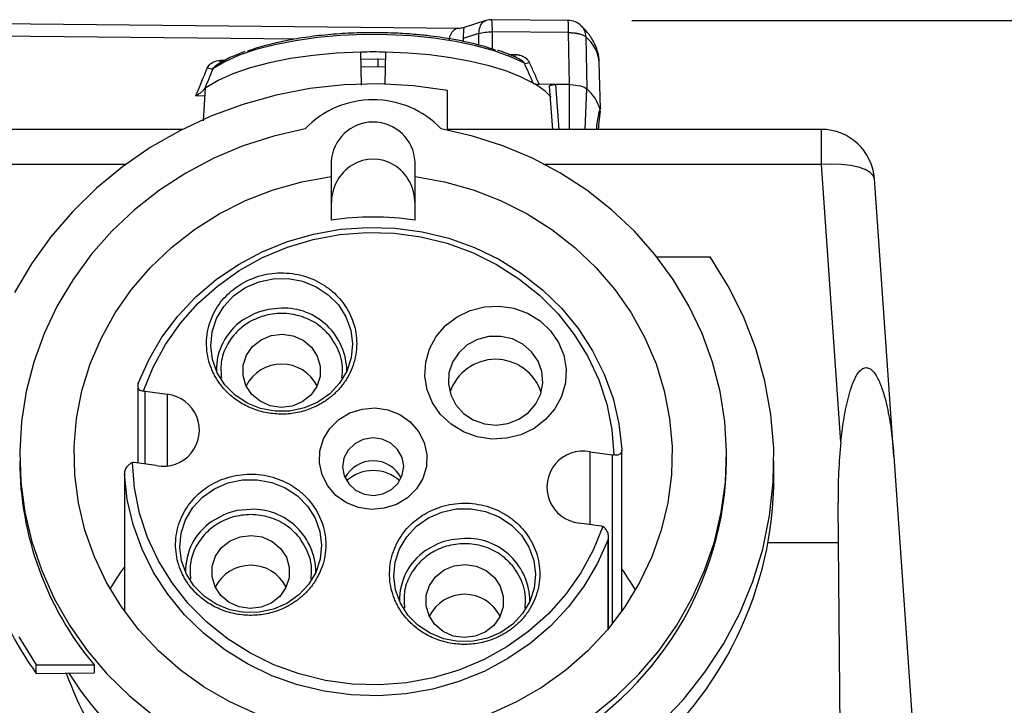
# Model space of a CAD drawing. Header units: inches. Extents: x 1.5 to 64.5, y 1.5 to 49.5.
# Tile 6 of 21: x 14.3 to 18.9, y 15.6 to 18.8. Entities that reach past the tile are written whole.
import ezdxf

# ---------------------------------------------------------------- set-up
doc = ezdxf.new("R2010")
doc.units = ezdxf.units.IN
doc.header["$LTSCALE"] = 6
doc.header["$MEASUREMENT"] = 0
doc.layers.add('DIMENSIONS', color=140, linetype='Continuous', lineweight=25)
doc.styles.add('SLDTEXTSTYLE0', font='TXT', dxfattribs={"width": 0.7})
doc.dimstyles.new('SLDDIMSTYLE0', dxfattribs={"dimtxt": 0.509766, "dimasz": 0.78, "dimexe": 0, "dimexo": 0.0625, "dimgap": 0.127441, "dimtad": 0, "dimtih": 1, "dimtoh": 1, "dimrnd": 1e-09, "dimzin": 12, "dimdsep": 46, "dimtxsty": 'SLDTEXTSTYLE0', "dimsah": 1, "dimcen": 0.09, "dimadec": 0, "dimazin": 3, "dimtfac": 1, "dimtofl": 0, "dimtmove": 0, "dimatfit": 3, "dimfxl": 0, "dimfrac": 2, "dimtolj": 1, "dimtzin": 12, "dimarcsym": 0})

# ---------------------------------------------------------------- blocks, each defined once
blk = doc.blocks.new('_D')
at = {"layer": 'DIMENSIONS'}
for p, q in [((17.1584, 18.8246), (24.0867, 18.8246)), ((23.3367, 18.8246), (23.3367, 15.1505)), ((22.3673, 14.2262), (22.1961, 14.2262)), ((22.1961, 14.2262), (22.1961, 13.416)), ((24.3062, 14.2262), (24.4774, 14.2262)), ((24.4774, 14.2262), (24.4774, 13.416)), ((22.1961, 13.416), (22.3673, 13.416)), ((24.4774, 13.416), (24.3062, 13.416)), ((23.3367, 10.1934), (23.3367, 13.3019)), ((18.5779, 10.1934), (24.0867, 10.1934))]:
    blk.add_line(p, q, dxfattribs=at)
for points in [[(23.3367, 18.8246), (23.2167, 18.0446), (23.4567, 18.0446)], [(23.3367, 10.1934), (23.4567, 10.9734), (23.2167, 10.9734)]]:
    blk.add_solid(points, dxfattribs=at)
at = {"layer": 'DIMENSIONS', "char_height": 0.5, "attachment_point": 1, "style": 'SLDTEXTSTYLE0'}
for s, insert in [('8.63', (22.5793, 14.9848)), ('219.2', (22.3673, 14.0605))]:
    blk.add_mtext(s, dxfattribs=dict(at, insert=insert))

msp = doc.modelspace()

# ---------------------------------------------------------------- linework, layer by layer
for p, q in [((16.3484, 18.7876), (13.7485, 18.8137)), ((16.4718, 18.8238), (16.3695, 18.7908)), ((16.8584, 18.8246), (16.5003, 18.8282)), ((13.7503, 18.7567), (15.5854, 18.7383)), ((16.4377, 18.7628), (16.3654, 18.7395)), ((16.4377, 18.7628), (16.4371, 18.7095)), ((16.502, 18.7711), (16.5011, 18.6905)), ((16.8601, 18.7675), (16.502, 18.7711)), ((16.865, 18.5233), (16.8601, 18.7675)), ((16.9421, 18.7472), (16.9469, 18.5031)), ((16.3654, 18.7395), (16.3653, 18.7262)), ((15.887, 18.5208), (15.8841, 18.676)), ((15.9999, 18.676), (15.997, 18.5239)), ((16.5789, 18.6651), (16.608, 18.6648)), ((15.2439, 18.6364), (15.2243, 18.6366)), ((15.8847, 18.6434), (15.9649, 18.6445)), ((15.964, 18.6063), (15.8848, 18.6056)), ((15.9989, 18.6056), (15.964, 18.6063)), ((15.9649, 18.6445), (15.9993, 18.6432)), ((17.0112, 18.4089), (17.0051, 18.6274)), ((16.7997, 18.524), (16.7219, 18.5247)), ((16.7697, 18.5164), (16.7844, 18.313)), ((16.865, 18.5233), (16.7997, 18.524)), ((16.7997, 18.524), (16.8148, 18.313)), ((16.8647, 18.313), (16.865, 18.5233)), ((15.1505, 18.4698), (15.1084, 18.4702)), ((15.1528, 18.506), (15.1431, 18.3531)), ((16.292, 18.3099), (16.292, 18.4957)), ((16.9386, 18.313), (16.9469, 18.5031)), ((15.0449, 18.313), (13.8347, 18.313)), ((18.0492, 18.313), (16.292, 18.313)), ((17.0018, 18.3271), (16.9995, 18.313)), ((18.0492, 18.1485), (18.0492, 18.313)), ((14.7784, 18.1485), (13.8347, 18.1485)), ((15.7451, 18.1599), (15.7451, 18.0914)), ((16.1388, 18.0914), (16.1388, 18.1599)), ((18.0492, 18.1485), (16.7487, 18.1485)), ((18.1405, 16.8437), (18.0492, 18.1485)), ((15.7451, 18.0914), (15.7451, 17.8865)), ((16.1388, 17.8865), (16.1388, 18.0914)), ((18.3898, 16.7768), (18.2986, 18.0804)), ((17.2756, 17.7148), (17.5258, 17.7148)), ((14.8354, 17.1073), (14.8354, 16.7458)), ((14.8697, 17.083), (14.974, 17.0688)), ((14.8697, 16.7412), (14.8697, 17.083)), ((14.974, 17.0688), (14.974, 16.734)), ((17.1114, 16.0511), (17.1114, 16.8086)), ((16.9614, 16.7992), (17.0657, 16.785)), ((16.9614, 16.4574), (16.9614, 16.7992)), ((17.0657, 16.785), (17.0657, 15.9904)), ((17.6034, 16.7563), (17.6034, 16.7837)), ((17.8258, 16.679), (17.8258, 16.7563)), ((18.3898, 16.7768), (18.4746, 15.5638)), ((14.9226, 16.734), (14.8183, 16.7481)), ((14.7725, 16.6973), (14.7725, 16.0511)), ((14.7726, 16.6953), (14.7726, 16.051)), ((18.129, 16.3719), (18.1273, 16.5597)), ((17.0143, 16.4502), (16.91, 16.4644)), ((17.0463, 15.9666), (17.0463, 16.3868)), ((17.0486, 15.9694), (17.0486, 16.4001)), ((18.129, 16.3719), (17.7978, 16.3719)), ((18.1448, 14.5577), (18.129, 16.3719)), ((14.3582, 15.7978), (14.6305, 15.7978)), ((14.3582, 15.7579), (14.3582, 15.7978)), ((14.6305, 15.7978), (14.6305, 15.7606)), ((14.3582, 15.7579), (14.6305, 15.7606))]:
    msp.add_line(p, q)
at = {"flags": 128}
for points in [[(16.6531, 18.6236), (16.5879, 18.6545), (16.5113, 18.6822), (16.4246, 18.7061), (16.3294, 18.726), (16.2273, 18.7413), (16.1202, 18.7518), (16.01, 18.7575), (15.8985, 18.758), (15.7879, 18.7535), (15.6799, 18.744), (15.5766, 18.7297), (15.4797, 18.7109), (15.391, 18.6878), (15.3121, 18.6609), (15.2442, 18.6306), (15.1887, 18.5976)], [(15.8841, 18.676), (15.7704, 18.6708), (15.6596, 18.6607), (15.5537, 18.6456), (15.4545, 18.6259), (15.3636, 18.602), (15.2827, 18.5742), (15.2131, 18.543), (15.1561, 18.5089)], [(16.6946, 18.53), (16.6352, 18.56), (16.5655, 18.5873), (16.4868, 18.6116), (16.4, 18.6324), (16.3065, 18.6495), (16.2077, 18.6625), (16.105, 18.6714), (15.9999, 18.676)], [(16.292, 18.4957), (16.1312, 18.5176), (15.9689, 18.5264), (15.8065, 18.522), (15.645, 18.5044), (15.4858, 18.4739), (15.33, 18.4306), (15.1787, 18.3748), (15.0331, 18.3069), (14.8943, 18.2276), (14.7633, 18.1372), (14.641, 18.0366), (14.5284, 17.9265), (14.4264, 17.8077), (14.3356, 17.681), (14.2567, 17.5475)], [(15.6219, 18.3157), (15.4749, 18.2819), (15.3317, 18.2358), (15.1935, 18.1775), (15.0616, 18.1077), (14.937, 18.0269), (14.8208, 17.9358), (14.7138, 17.8351), (14.6171, 17.7257), (14.5313, 17.6084), (14.4573, 17.4843), (14.3956, 17.3544), (14.3467, 17.2198), (14.3111, 17.0815), (14.289, 16.9408), (14.2806, 16.7987), (14.2861, 16.6566), (14.3053, 16.5155), (14.338, 16.3766), (14.3841, 16.2411), (14.4432, 16.1101), (14.5147, 15.9846), (14.598, 15.8659), (14.6925, 15.7547), (14.7973, 15.6521), (14.9117, 15.5589)], [(16.9723, 15.5589), (17.0866, 15.6521), (17.1915, 15.7547), (17.286, 15.8659), (17.3693, 15.9846), (17.4408, 16.1101), (17.4998, 16.2411), (17.5459, 16.3766), (17.5787, 16.5155), (17.5979, 16.6566), (17.6033, 16.7987), (17.595, 16.9408), (17.5729, 17.0815), (17.5373, 17.2198), (17.4884, 17.3544), (17.4267, 17.4843), (17.3526, 17.6084), (17.2669, 17.7257), (17.1701, 17.8351), (17.0632, 17.9358), (16.9469, 18.0269), (16.8223, 18.1077), (16.6904, 18.1775), (16.5523, 18.2358), (16.4091, 18.2819), (16.262, 18.3157)], [(18.2986, 18.0804), (18.2928, 18.0965), (18.278, 18.1112), (18.2546, 18.1242), (18.2235, 18.1349), (18.186, 18.1429), (18.1433, 18.148), (18.0972, 18.1499), (18.0492, 18.1485)], [(15.3945, 15.5673), (15.2679, 15.6247), (15.1481, 15.6938), (15.0363, 15.7737), (14.9335, 15.8638), (14.8407, 15.963), (14.759, 16.0705), (14.6891, 16.1851), (14.6318, 16.3056), (14.5875, 16.431), (14.5568, 16.5599), (14.5399, 16.691), (14.5371, 16.823), (14.5483, 16.9547), (14.5734, 17.0846), (14.6123, 17.2115), (14.6644, 17.3342), (14.7293, 17.4513), (14.8063, 17.5618), (14.8947, 17.6645), (14.9935, 17.7584), (15.1018, 17.8425), (15.2186, 17.9161), (15.3425, 17.9783), (15.4725, 18.0286), (15.6071, 18.0664), (15.7451, 18.0914)], [(16.1388, 18.0914), (16.2768, 18.0664), (16.4115, 18.0286), (16.5414, 17.9783), (16.6654, 17.9161), (16.7821, 17.8425), (16.8905, 17.7584), (16.9893, 17.6645), (17.0777, 17.5618), (17.1547, 17.4513), (17.2196, 17.3342), (17.2717, 17.2115), (17.3105, 17.0846), (17.3357, 16.9547), (17.3469, 16.823), (17.344, 16.691), (17.3272, 16.5599), (17.2965, 16.431), (17.2522, 16.3056), (17.1948, 16.1851), (17.125, 16.0705), (17.0432, 15.963), (16.9505, 15.8638), (16.8477, 15.7737), (16.7358, 15.6938), (16.616, 15.6247), (16.4895, 15.5673)], [(14.8377, 17.119), (14.8871, 17.2307), (14.9493, 17.3366), (15.0235, 17.4355), (15.1088, 17.5261), (15.2042, 17.6074), (15.3085, 17.6783), (15.4204, 17.7381), (15.5387, 17.786), (15.6618, 17.8213), (15.7883, 17.8438), (15.9167, 17.853), (16.0454, 17.849), (16.1728, 17.8317), (16.2974, 17.8014), (16.4178, 17.7584), (16.5323, 17.7032), (16.6398, 17.6366), (16.7388, 17.5592), (16.8282, 17.4722), (16.9069, 17.3764), (16.9739, 17.2731), (17.0284, 17.1635), (17.0698, 17.0489), (17.0976, 16.9308), (17.1114, 16.8105)], [(14.8628, 17.0845), (14.9077, 17.1967), (14.9658, 17.3034), (15.0364, 17.4032), (15.1184, 17.495), (15.2109, 17.5775), (15.3127, 17.6497), (15.4225, 17.7107), (15.539, 17.7596), (15.6605, 17.7959), (15.7856, 17.8192), (15.9127, 17.829), (16.0402, 17.8254), (16.1665, 17.8082), (16.2898, 17.7779), (16.4088, 17.7346), (16.5218, 17.6791), (16.6275, 17.6119), (16.7244, 17.534), (16.8114, 17.4464), (16.8873, 17.3501), (16.9512, 17.2463), (17.0023, 17.1365), (17.0398, 17.022), (17.0635, 16.9042), (17.0728, 16.7847)], [(17.0759, 15.3426), (17.1641, 15.4091), (17.2877, 15.5175), (17.4006, 15.636), (17.5016, 15.7634), (17.5901, 15.8989), (17.6653, 16.0412), (17.7266, 16.1894), (17.7735, 16.3421), (17.8057, 16.4981), (17.8228, 16.6562), (17.8248, 16.8152), (17.8116, 16.9736), (17.7833, 17.1303), (17.7402, 17.284), (17.6826, 17.4335), (17.6109, 17.5774), (17.5258, 17.7148)], [(15.245, 17.1136), (15.2094, 17.1698), (15.187, 17.2318), (15.1787, 17.2967), (15.1851, 17.3619), (15.2057, 17.4244), (15.2396, 17.4815), (15.2855, 17.5307), (15.3413, 17.5699), (15.4045, 17.5973), (15.4724, 17.6118), (15.542, 17.6127), (15.6103, 17.6), (15.6743, 17.5742), (15.7312, 17.5364), (15.7785, 17.4884), (15.8141, 17.4322), (15.8365, 17.3703), (15.8448, 17.3053), (15.8384, 17.2401), (15.8178, 17.1777), (15.7838, 17.1205), (15.738, 17.0713), (15.6822, 17.0322), (15.619, 17.0047), (15.5511, 16.9902), (15.4815, 16.9894), (15.4132, 17.0021), (15.3492, 17.0279), (15.2923, 17.0656), (15.245, 17.1136)], [(15.4085, 17.4568), (15.3853, 17.448), (15.3282, 17.4163)], [(15.5117, 17.4737), (15.4483, 17.4674), (15.4085, 17.4568)], [(16.8459, 17.1221), (16.8279, 17.059), (16.7964, 17.0008), (16.7526, 16.95), (16.6986, 16.9089), (16.6367, 16.8792), (16.5696, 16.8623), (16.5002, 16.8588), (16.4315, 16.869), (16.3666, 16.8924), (16.3083, 16.928), (16.2591, 16.9741), (16.2212, 17.0289), (16.1963, 17.0899), (16.1854, 17.1544), (16.189, 17.2196), (16.207, 17.2827), (16.2385, 17.3409), (16.2822, 17.3917), (16.3362, 17.4328), (16.3981, 17.4625), (16.4653, 17.4795), (16.5347, 17.4829), (16.6034, 17.4727), (16.6683, 17.4493), (16.7266, 17.4138), (16.7757, 17.3676), (16.8136, 17.3128), (16.8386, 17.2519), (16.8495, 17.1874), (16.8459, 17.1221)], [(15.6925, 17.1526), (15.6771, 17.1058), (15.6484, 17.065), (15.6085, 17.0335), (15.5609, 17.0138), (15.5092, 17.0075), (15.4578, 17.0151), (15.4107, 17.036), (15.3718, 17.0686), (15.3442, 17.1101), (15.3303, 17.1573), (15.331, 17.2062), (15.3464, 17.253), (15.3751, 17.2938), (15.415, 17.3253), (15.4626, 17.3451), (15.5143, 17.3514), (15.5657, 17.3437), (15.6128, 17.3228), (15.6517, 17.2902), (15.6792, 17.2487), (15.6932, 17.2015), (15.6925, 17.1526)], [(16.3842, 17.3007), (16.3441, 17.2643), (16.3148, 17.2197), (16.2983, 17.1696), (16.2956, 17.1173), (16.3068, 17.0659), (16.3312, 17.0188), (16.3674, 16.9789), (16.4129, 16.9487), (16.465, 16.93), (16.5205, 16.9242), (16.5757, 16.9315), (16.6273, 16.9514), (16.6719, 16.9828), (16.7069, 17.0236), (16.73, 17.0714), (16.7397, 17.123), (16.7354, 17.1752), (16.7174, 17.2249), (16.6869, 17.2687), (16.6457, 17.3041), (16.5965, 17.3287), (16.5423, 17.341), (16.4865, 17.3403), (16.4327, 17.3266), (16.3842, 17.3007)], [(16.1924, 16.7294), (16.1756, 16.6742), (16.1453, 16.6243), (16.1032, 16.5827), (16.0517, 16.5518), (15.9938, 16.5334), (15.9329, 16.5285), (15.8725, 16.5375), (15.8162, 16.5598), (15.7672, 16.5941), (15.7283, 16.6384), (15.7019, 16.6901), (15.6894, 16.7464), (15.6916, 16.8037), (15.7083, 16.859), (15.7387, 16.9088), (15.7808, 16.9504), (15.8323, 16.9813), (15.8902, 16.9998), (15.9511, 17.0046), (16.0114, 16.9957), (16.0678, 16.9734), (16.1168, 16.9391), (16.1556, 16.8948), (16.1821, 16.843), (16.1946, 16.7868), (16.1924, 16.7294)], [(16.0279, 16.621), (16.0592, 16.6512), (16.0791, 16.689), (16.0855, 16.7308), (16.0778, 16.7724), (16.0569, 16.8097), (16.0247, 16.8391), (15.9845, 16.8578), (15.94, 16.8638), (15.8958, 16.8566), (15.8561, 16.837), (15.8247, 16.8067), (15.8049, 16.7689), (15.7985, 16.7271), (15.8061, 16.6855), (15.8271, 16.6482), (15.8592, 16.6188), (15.8995, 16.6002), (15.9439, 16.5941), (15.9882, 16.6013), (16.0279, 16.621)], [(17.0212, 16.4487), (16.9762, 16.3365), (16.9181, 16.2298), (16.8476, 16.1299), (16.7656, 16.0382), (16.6731, 15.9557), (16.5712, 15.8835), (16.4614, 15.8225), (16.345, 15.7736), (16.2235, 15.7372), (16.0983, 15.714), (15.9712, 15.7041), (15.8437, 15.7078), (15.7175, 15.7249), (15.5941, 15.7553), (15.4752, 15.7985), (15.3621, 15.8541), (15.2565, 15.9212), (15.1596, 15.9991), (15.0726, 16.0868), (14.9967, 16.1831), (14.9328, 16.2868), (14.8817, 16.3967), (14.8441, 16.5112), (14.8205, 16.629), (14.8111, 16.7485)], [(17.0463, 16.3868), (16.9968, 16.2751), (16.9346, 16.1692), (16.8604, 16.0703), (16.7751, 15.9797), (16.6798, 15.8984), (16.5755, 15.8275), (16.4635, 15.7677), (16.3453, 15.7198), (16.2222, 15.6845), (16.0957, 15.662), (15.9673, 15.6528), (15.8386, 15.6568), (15.7112, 15.6741), (15.5866, 15.7044), (15.4662, 15.7474), (15.3516, 15.8026), (15.2442, 15.8692), (15.1452, 15.9466), (15.0558, 16.0336), (14.9771, 16.1294), (14.9101, 16.2327), (14.8556, 16.3423), (14.8142, 16.4569), (14.7864, 16.575), (14.7726, 16.6953)], [(15.0998, 16.1686), (15.0642, 16.2248), (15.0418, 16.2867), (15.0335, 16.3517), (15.0399, 16.4169), (15.0605, 16.4794), (15.0944, 16.5365), (15.1403, 16.5857), (15.1961, 16.6249), (15.2593, 16.6523), (15.3272, 16.6668), (15.3968, 16.6677), (15.4651, 16.6549), (15.5291, 16.6291), (15.586, 16.5914), (15.6333, 16.5434), (15.6689, 16.4872), (15.6913, 16.4252), (15.6996, 16.3603), (15.6932, 16.2951), (15.6726, 16.2326), (15.6386, 16.1755), (15.5928, 16.1263), (15.537, 16.0871), (15.4738, 16.0597), (15.4059, 16.0452), (15.3363, 16.0443), (15.268, 16.057), (15.204, 16.0828), (15.1471, 16.1206), (15.0998, 16.1686)], [(15.3664, 16.5286), (15.3031, 16.5224), (15.2633, 16.5118)], [(16.1055, 16.0321), (16.0699, 16.0883), (16.0474, 16.1503), (16.0392, 16.2153), (16.0455, 16.2804), (16.0661, 16.3429), (16.1001, 16.4), (16.146, 16.4492), (16.2018, 16.4884), (16.265, 16.5158), (16.3329, 16.5303), (16.4025, 16.5312), (16.4708, 16.5185), (16.5348, 16.4927), (16.5917, 16.455), (16.639, 16.4069), (16.6746, 16.3507), (16.697, 16.2888), (16.7052, 16.2238), (16.6989, 16.1587), (16.6783, 16.0962), (16.6443, 16.0391), (16.5984, 15.9899), (16.5427, 15.9507), (16.4795, 15.9232), (16.4116, 15.9088), (16.3419, 15.9079), (16.2737, 15.9206), (16.2097, 15.9464), (16.1528, 15.9841), (16.1055, 16.0321)], [(15.2633, 16.5118), (15.2401, 16.503), (15.183, 16.4713)], [(15.5473, 16.2075), (15.5319, 16.1608), (15.5032, 16.12), (15.4633, 16.0884), (15.4157, 16.0687), (15.364, 16.0624), (15.3126, 16.0701), (15.2655, 16.091), (15.2266, 16.1236), (15.199, 16.1651), (15.1851, 16.2123), (15.1858, 16.2612), (15.2011, 16.308), (15.2299, 16.3488), (15.2697, 16.3803), (15.3174, 16.4), (15.3691, 16.4063), (15.4205, 16.3987), (15.4676, 16.3777), (15.5065, 16.3452), (15.534, 16.3036), (15.548, 16.2565), (15.5473, 16.2075)], [(16.3721, 16.3922), (16.3087, 16.386), (16.269, 16.3754)], [(16.269, 16.3754), (16.2458, 16.3665), (16.1887, 16.3349)], [(16.553, 16.0711), (16.5376, 16.0243), (16.5089, 15.9835), (16.469, 15.952), (16.4213, 15.9323), (16.3697, 15.926), (16.3182, 15.9336), (16.2712, 15.9546), (16.2323, 15.9871), (16.2047, 16.0287), (16.1907, 16.0758), (16.1915, 16.1248), (16.2068, 16.1715), (16.2356, 16.2123), (16.2754, 16.2439), (16.3231, 16.2636), (16.3748, 16.2699), (16.4262, 16.2622), (16.4733, 16.2413), (16.5122, 16.2087), (16.5397, 16.1672), (16.5537, 16.12), (16.553, 16.0711)], [(14.2761, 15.9297), (14.3582, 15.7978)]]:
    msp.add_lwpolyline(points, dxfattribs=at)
for centre, radius, start, end in [((16.4994, 18.7382), 0.09, 89.4251, 107.8482), ((16.0459, 18.7858), 0.4564, 358.1598, 5.3265), ((16.8575, 18.7346), 0.09, 46.5916, 89.4251), ((16.5553, 18.7868), 0.3054, 356.3838, 7.1025), ((16.8323, 18.6131), 0.1733, 4.7264, 50.6871), ((15.942, 16.1212), 2.5554, 88.7013, 91.2987), ((16.5305, 18.2312), 0.341, 43.1914, 61.2207), ((16.8182, 18.3529), 0.1978, 15.6989, 49.4184), ((15.942, 18.009), 0.4433, 43.7791, 136.2209), ((15.942, 18.1506), 0.1971, 2.7157, 177.2843), ((18.0492, 18.063), 0.25, 4, 90), ((15.5202, 17.1759), 0.2979, 0.4588, 91.6373), ((15.4866, 17.1839), 0.2813, 124.2661, 181.151), ((16.5174, 17.0074), 0.2258, 18.1709, 161.8291), ((15.5117, 17.0238), 0.1871, 26.9624, 153.0376), ((14.8754, 17.1247), 0.0422, 252.6351, 262.284), ((14.9556, 16.9003), 0.1695, 258.7702, 83.7595), ((16.9284, 16.6329), 0.1695, 78.7702, 263.7595), ((15.7811, 16.7611), 1.5006, 180.1818, 219.9348), ((15.942, 16.607), 0.1496, 27.826, 152.174), ((16.0548, 16.7764), 1.5488, 297.2958, 359.256), ((17.0714, 16.8272), 0.0425, 262.2772, 271.8696), ((14.8125, 16.706), 0.0425, 82.2772, 91.8696), ((15.942, 16.5267), 0.1842, 47.3882, 132.6118), ((15.375, 16.2308), 0.2979, 0.4588, 91.6373), ((15.3414, 16.2389), 0.2813, 124.2661, 181.151), ((17.0086, 16.4084), 0.0422, 72.6351, 82.284), ((16.3806, 16.0944), 0.2979, 0.4588, 91.6373), ((16.3471, 16.1024), 0.2813, 124.2661, 181.151), ((15.3665, 16.0787), 0.1871, 26.9624, 153.0376), ((16.3722, 15.9423), 0.1871, 26.9624, 153.0376), ((15.8598, 16.6108), 1.5948, 212.265, 231.8323)]:
    msp.add_arc(centre, radius, start, end)
for centre, major_axis, ratio, start_param, end_param in [((15.942, 17.9641), (0, -0.2095), 0.939693, 1.570796, 4.712389), ((15.942, 16.4055), (0, 1.4957), 0.939693, 6.142667, 6.423703), ((18.4746, 16.5826), (0, 0.9547), 0.363866, 1.293788, 1.594775), ((15.942, 16.6977), (1.8815, 0.1039), 0.905477, 3.091651, 3.663802), ((15.942, 16.679), (1.8839, 0), 0.948977, 5.420395, 6.283185), ((15.942, 15.5277), (1.4049, -0.0459), 0.930446, 2.583979, 2.676181), ((15.942, 15.5277), (1.4049, -0.0459), 0.930446, 0.530896, 0.61841), ((15.942, 16.3497), (0, -1.6447), 0.939693, 5.079583, 5.385039)]:
    msp.add_ellipse(centre, major_axis=major_axis, ratio=ratio, start_param=start_param, end_param=end_param)
for points, knots in [([(16.4721, 18.8228), (16.4665, 18.8205), (16.4541, 18.8155), (16.441, 18.7939), (16.4388, 18.7731), (16.4377, 18.7628)], [0, 0, 0, 0, 0.284409, 0.642204, 1, 1, 1, 1]), ([(17.0049, 18.6279), (17.0049, 18.6283), (17.0066, 18.6455), (16.998, 18.6795), (16.9794, 18.7266), (16.9517, 18.7673), (16.9282, 18.7909), (16.9175, 18.8017)], [0, 0, 0, 0, 0.007202, 0.260984, 0.513848, 0.777731, 1, 1, 1, 1]), ([(16.9421, 18.7472), (16.9407, 18.7574), (16.9387, 18.7726), (16.929, 18.7898), (16.9224, 18.7964), (16.9191, 18.7997)], [0, 0, 0, 0, 0.51074, 0.757105, 1, 1, 1, 1]), ([(15.9657, 18.7672), (15.9281, 18.767), (15.8527, 18.7668), (15.7413, 18.7595), (15.6339, 18.7475), (15.5321, 18.7304), (15.4395, 18.7083), (15.3791, 18.6911), (15.3535, 18.6805), (15.3518, 18.6798)], [0, 0, 0, 0, 0.164775, 0.32955, 0.494324, 0.659099, 0.823873, 0.988646, 1, 1, 1, 1]), ([(16.5178, 18.6847), (16.5094, 18.6877), (16.4848, 18.6965), (16.4392, 18.7093), (16.3801, 18.7238), (16.3235, 18.735), (16.2666, 18.7443), (16.2101, 18.752), (16.1393, 18.7594), (16.057, 18.7652), (15.9969, 18.7665), (15.9657, 18.7672)], [0, 0, 0, 0, 0.059289, 0.172814, 0.286273, 0.412265, 0.489332, 0.59306, 0.707558, 0.848505, 1, 1, 1, 1]), ([(16.3011, 18.7311), (16.3014, 18.7362), (16.3022, 18.7465), (16.3065, 18.76), (16.3133, 18.7718), (16.3261, 18.7835), (16.3385, 18.7896), (16.3479, 18.7874), (16.3484, 18.7873)], [0, 0, 0, 0, 0.138788, 0.283002, 0.440785, 0.614724, 0.979036, 1, 1, 1, 1]), ([(16.3698, 18.7909), (16.366, 18.7898), (16.3587, 18.7876), (16.3524, 18.7876), (16.3493, 18.7876)], [0, 0, 0, 0, 0.509033, 1, 1, 1, 1]), ([(16.3696, 18.7903), (16.3694, 18.7904), (16.3688, 18.7909), (16.3678, 18.7868), (16.3667, 18.7787), (16.366, 18.7677), (16.3655, 18.7547), (16.3655, 18.7444), (16.3654, 18.7395)], [0, 0, 0, 0, 0.074815, 0.312413, 0.508604, 0.683483, 0.846095, 1, 1, 1, 1]), ([(16.4377, 18.7628), (16.4462, 18.7656), (16.4564, 18.7679), (16.4784, 18.7707), (16.4902, 18.7714), (16.502, 18.7711)], [0, 0, 0, 0, 0.5, 0.5, 1, 1, 1, 1]), ([(16.8601, 18.7675), (16.8622, 18.7675), (16.8662, 18.7675), (16.8719, 18.7674), (16.8774, 18.7671), (16.8824, 18.7667), (16.8871, 18.7662), (16.8915, 18.7657), (16.8954, 18.7651), (16.899, 18.7645), (16.9023, 18.7639), (16.9053, 18.7633), (16.9079, 18.7627), (16.9144, 18.7612), (16.9234, 18.7584), (16.9326, 18.7543), (16.9385, 18.7505), (16.9411, 18.7482), (16.9421, 18.7472)], [0, 0, 0, 0, 0.056972, 0.111166, 0.162581, 0.211218, 0.257076, 0.300154, 0.340454, 0.377975, 0.412716, 0.444678, 0.473861, 0.500264, 0.667204, 0.806166, 0.917108, 1, 1, 1, 1]), ([(15.3387, 18.6783), (15.3232, 18.6726), (15.2839, 18.6581), (15.2383, 18.6353), (15.2114, 18.6175), (15.2012, 18.6107)], [0, 0, 0, 0, 0.287379, 0.727711, 1, 1, 1, 1]), ([(16.6351, 18.6394), (16.6297, 18.6423), (16.6051, 18.6553), (16.57, 18.6709), (16.536, 18.6819), (16.5273, 18.6847)], [0, 0, 0, 0, 0.170334, 0.788966, 1, 1, 1, 1]), ([(16.608, 18.6648), (16.6098, 18.6647), (16.6133, 18.6646), (16.6185, 18.6642), (16.6236, 18.6634), (16.6304, 18.662), (16.6387, 18.6596), (16.6482, 18.6555), (16.657, 18.6502), (16.664, 18.6443), (16.6693, 18.6385), (16.6732, 18.6331), (16.6752, 18.6293), (16.6761, 18.6273)], [0, 0, 0, 0, 0.063241, 0.125841, 0.188011, 0.249965, 0.376197, 0.49964, 0.626047, 0.750405, 0.83595, 0.918724, 1, 1, 1, 1]), ([(16.608, 18.6648), (16.6081, 18.6612), (16.6081, 18.6562), (16.6082, 18.6533), (16.6082, 18.6525)], [0, 0, 0, 0, 0.72102, 1, 1, 1, 1]), ([(15.1887, 18.5976), (15.1904, 18.6005), (15.1935, 18.6058), (15.1987, 18.6093), (15.2011, 18.6109)], [0, 0, 0, 0, 0.541801, 1, 1, 1, 1]), ([(15.2244, 18.6256), (15.2244, 18.626), (15.2243, 18.6285), (15.2243, 18.6329), (15.2243, 18.6366)], [0, 0, 0, 0, 0.168265, 1, 1, 1, 1]), ([(15.9649, 18.6445), (15.9648, 18.6433), (15.9647, 18.6414), (15.9645, 18.6361), (15.9644, 18.6328), (15.9642, 18.6254), (15.9641, 18.6213), (15.964, 18.6134), (15.964, 18.6096), (15.964, 18.6063)], [0, 0, 0, 0, 0.25, 0.25, 0.5, 0.5, 0.75, 0.75, 1, 1, 1, 1]), ([(16.6531, 18.6236), (16.6522, 18.6251), (16.6502, 18.6283), (16.6444, 18.634), (16.6392, 18.6384), (16.6352, 18.6397), (16.6351, 18.6397)], [0, 0, 0, 0, 0.218123, 0.461928, 0.9963, 1, 1, 1, 1]), ([(16.6946, 18.53), (16.6876, 18.5458), (16.6739, 18.577), (16.66, 18.6082), (16.6531, 18.6236)], [0, 0, 0, 0, 0.506235, 1, 1, 1, 1]), ([(16.6761, 18.6273), (16.6837, 18.6105), (16.699, 18.5763), (16.7142, 18.5421), (16.7219, 18.5247)], [0, 0, 0, 0, 0.492592, 1, 1, 1, 1]), ([(15.1887, 18.5976), (15.1822, 18.5819), (15.169, 18.5502), (15.1559, 18.5184), (15.1492, 18.5024)], [0, 0, 0, 0, 0.494242, 1, 1, 1, 1]), ([(15.1887, 18.5976), (15.1861, 18.5963), (15.1781, 18.5958), (15.1672, 18.5988), (15.1625, 18.6005)], [0, 0, 0, 0, 0.571429, 1, 1, 1, 1]), ([(16.6946, 18.53), (16.6952, 18.5297), (16.6962, 18.5292), (16.6983, 18.5283), (16.7006, 18.5276), (16.7033, 18.5268), (16.7066, 18.5261), (16.7107, 18.5255), (16.7159, 18.5249), (16.7198, 18.5248), (16.7219, 18.5247)], [0, 0, 0, 0, 0.090836, 0.186104, 0.286037, 0.39078, 0.5004, 0.641813, 0.808277, 1, 1, 1, 1]), ([(16.7699, 18.5163), (16.7701, 18.5165), (16.7706, 18.5176), (16.7736, 18.5194), (16.7784, 18.5214), (16.7848, 18.5229), (16.792, 18.5238), (16.7971, 18.5239), (16.7997, 18.524)], [0, 0, 0, 0, 0.055959, 0.245388, 0.432391, 0.622499, 0.812253, 1, 1, 1, 1]), ([(16.8688, 18.5232), (16.886, 18.5228), (16.9028, 18.5207), (16.9303, 18.5136), (16.9409, 18.5087), (16.9469, 18.5031)], [0, 0, 0, 0, 0.5, 0.5, 1, 1, 1, 1]), ([(15.1084, 18.4702), (15.1101, 18.4713), (15.1132, 18.4733), (15.1175, 18.4762), (15.1212, 18.4787), (15.1234, 18.4803), (15.1244, 18.481)], [0, 0, 0, 0, 0.312211, 0.582921, 0.812173, 1, 1, 1, 1]), ([(15.1244, 18.4811), (15.1291, 18.4844), (15.1336, 18.4879), (15.1421, 18.4951), (15.1462, 18.4989), (15.1492, 18.5024)], [0, 0, 0, 0, 0.5, 0.5, 1, 1, 1, 1]), ([(16.9927, 18.313), (16.9928, 18.3154), (16.9941, 18.3338), (16.998, 18.3608), (17.0037, 18.391), (17.007, 18.4013), (17.0086, 18.4064)], [0, 0, 0, 0, 0.050327, 0.38247, 0.694128, 1, 1, 1, 1]), ([(17.0018, 18.3271), (17.0021, 18.3295), (17.0027, 18.3342), (17.0036, 18.3411), (17.0044, 18.3477), (17.0052, 18.3541), (17.006, 18.3602), (17.0067, 18.366), (17.0075, 18.3728), (17.0084, 18.3804), (17.0093, 18.3881), (17.0101, 18.395), (17.0104, 18.3987), (17.0106, 18.4005)], [0, 0, 0, 0, 0.072572, 0.144788, 0.216783, 0.288692, 0.360652, 0.432799, 0.505268, 0.629356, 0.752712, 0.876028, 1, 1, 1, 1]), ([(17.0086, 18.4064), (17.0097, 18.4108), (17.0111, 18.4166), (17.0109, 18.4103), (17.0108, 18.4089)], [0, 0, 0, 0, 0.767182, 1, 1, 1, 1]), ([(15.229, 17.1087), (15.2266, 17.1118), (15.2218, 17.1181), (15.2149, 17.1277), (15.2084, 17.1375), (15.2023, 17.1475), (15.1966, 17.1577), (15.1913, 17.1681), (15.1863, 17.1787), (15.1767, 17.2012), (15.1654, 17.2369), (15.1581, 17.2869), (15.1588, 17.3379), (15.1681, 17.3884), (15.1852, 17.4368), (15.2095, 17.481), (15.2397, 17.5206), (15.2745, 17.5543), (15.3131, 17.5828), (15.3559, 17.6062), (15.403, 17.6242), (15.4544, 17.6359), (15.5079, 17.6404), (15.5624, 17.6369), (15.6156, 17.6258), (15.6656, 17.6072), (15.7114, 17.5824), (15.7511, 17.5526), (15.7852, 17.5188), (15.8137, 17.4812), (15.8368, 17.4396), (15.8539, 17.3936), (15.8639, 17.3447), (15.8658, 17.2938), (15.8595, 17.2428), (15.8448, 17.1937), (15.8227, 17.1477), (15.7998, 17.1146), (15.7805, 17.092), (15.7674, 17.0783), (15.7534, 17.0653), (15.7387, 17.053), (15.7283, 17.0454), (15.7231, 17.0417)], [0, 0, 0, 0, 0.00743, 0.014834, 0.022219, 0.029596, 0.036974, 0.044361, 0.051766, 0.059199, 0.091049, 0.122911, 0.155774, 0.188649, 0.220997, 0.253358, 0.2838, 0.314255, 0.343212, 0.372181, 0.40339, 0.434611, 0.4673, 0.500002, 0.532691, 0.565393, 0.596602, 0.627823, 0.65678, 0.685749, 0.716192, 0.746647, 0.778995, 0.811356, 0.844218, 0.877093, 0.908943, 0.940806, 0.95268, 0.964499, 0.976301, 0.988122, 1, 1, 1, 1]), ([(15.7412, 17.3406), (15.7235, 17.3594), (15.6868, 17.3985), (15.6104, 17.4364), (15.5239, 17.4527), (15.4372, 17.4435), (15.3607, 17.4123), (15.297, 17.3632), (15.2499, 17.2976), (15.2232, 17.2216), (15.2271, 17.1697), (15.229, 17.1454)], [0, 0, 0, 0, 0.106184, 0.220506, 0.338438, 0.454538, 0.563836, 0.667826, 0.779859, 0.897174, 1, 1, 1, 1]), ([(15.7955, 17.1463), (15.797, 17.163), (15.7999, 17.1977), (15.7879, 17.2663), (15.7596, 17.3114), (15.7412, 17.3406)], [0, 0, 0, 0, 0.243931, 0.508509, 1, 1, 1, 1]), ([(18.1405, 16.8437), (18.1441, 16.8784), (18.1484, 16.9129), (18.1594, 16.9812), (18.1659, 17.0151), (18.1785, 17.0649), (18.1832, 17.0813), (18.1939, 17.1132), (18.1999, 17.1287), (18.2108, 17.1508), (18.2148, 17.158), (18.2237, 17.1713), (18.2287, 17.1775), (18.2372, 17.1852), (18.2402, 17.1875), (18.2467, 17.1912), (18.2502, 17.1926), (18.2574, 17.1941), (18.2611, 17.1942), (18.2686, 17.1929), (18.2723, 17.1916), (18.2829, 17.1858), (18.2892, 17.1798), (18.3004, 17.1664), (18.3053, 17.1588), (18.3186, 17.1353), (18.3256, 17.1185), (18.3381, 17.0842), (18.3435, 17.0665), (18.353, 17.031), (18.3572, 17.0131), (18.3684, 16.9592), (18.3743, 16.923), (18.3837, 16.8502), (18.3872, 16.8136), (18.3898, 16.7768)], [0, 0, 0, 0, 0.125, 0.125, 0.25, 0.25, 0.3125, 0.3125, 0.375, 0.375, 0.40625, 0.40625, 0.4375, 0.4375, 0.453125, 0.453125, 0.46875, 0.46875, 0.484375, 0.484375, 0.5, 0.5, 0.53125, 0.53125, 0.5625, 0.5625, 0.625, 0.625, 0.6875, 0.6875, 0.75, 0.75, 0.875, 0.875, 1, 1, 1, 1]), ([(14.8377, 17.119), (14.8355, 17.1132), (14.835, 17.1077), (14.8365, 17.0985), (14.8385, 17.0948), (14.8438, 17.0891), (14.847, 17.0872), (14.8544, 17.0848), (14.8584, 17.0843), (14.8628, 17.0845)], [0, 0, 0, 0, 0.25, 0.25, 0.5, 0.5, 0.75, 0.75, 1, 1, 1, 1]), ([(15.7231, 17.0417), (15.7202, 17.0397), (15.7144, 17.0357), (15.7055, 17.03), (15.6964, 17.0246), (15.6872, 17.0194), (15.6778, 17.0145), (15.6612, 17.0066), (15.637, 16.9966), (15.6039, 16.9866), (15.5695, 16.9795), (15.5217, 16.9744), (15.4609, 16.9767), (15.402, 16.9906), (15.3577, 17.0082), (15.3268, 17.0242), (15.2981, 17.0426), (15.2751, 17.0607), (15.2567, 17.0777), (15.2422, 17.0927), (15.2334, 17.1034), (15.229, 17.1087)], [0, 0, 0, 0, 0.019453, 0.038871, 0.058274, 0.077679, 0.097104, 0.116567, 0.178312, 0.240094, 0.304413, 0.368769, 0.500007, 0.631244, 0.695563, 0.75992, 0.821665, 0.883447, 0.922314, 0.961116, 1, 1, 1, 1]), ([(17.1114, 16.8105), (17.1117, 16.8044), (17.1104, 16.799), (17.1057, 16.7906), (17.1023, 16.7876), (17.0947, 16.7837), (17.0906, 16.7828), (17.0818, 16.7826), (17.0774, 16.7832), (17.0728, 16.7847)], [0, 0, 0, 0, 0.25, 0.25, 0.5, 0.5, 0.75, 0.75, 1, 1, 1, 1]), ([(14.8111, 16.7485), (14.8066, 16.7468), (14.8021, 16.7444), (14.7935, 16.7382), (14.7893, 16.7344), (14.7817, 16.7252), (14.7784, 16.7199), (14.7736, 16.7079), (14.7722, 16.7014), (14.7726, 16.6953)], [0, 0, 0, 0, 0.25, 0.25, 0.5, 0.5, 0.75, 0.75, 1, 1, 1, 1]), ([(15.0838, 16.1637), (15.0814, 16.1668), (15.0765, 16.173), (15.0697, 16.1826), (15.0632, 16.1925), (15.0571, 16.2025), (15.0514, 16.2127), (15.0461, 16.223), (15.0411, 16.2336), (15.0315, 16.2562), (15.0202, 16.2919), (15.0129, 16.3418), (15.0136, 16.3929), (15.0229, 16.4434), (15.04, 16.4918), (15.0643, 16.536), (15.0945, 16.5755), (15.1292, 16.6093), (15.1679, 16.6378), (15.2107, 16.6611), (15.2578, 16.6792), (15.3092, 16.6908), (15.3627, 16.6953), (15.4172, 16.6919), (15.4704, 16.6807), (15.5204, 16.6622), (15.5662, 16.6373), (15.6059, 16.6075), (15.64, 16.5737), (15.6685, 16.5361), (15.6916, 16.4945), (15.7087, 16.4485), (15.7187, 16.3997), (15.7206, 16.3487), (15.7143, 16.2978), (15.6996, 16.2487), (15.6775, 16.2027), (15.6546, 16.1695), (15.6353, 16.147), (15.6222, 16.1333), (15.6082, 16.1203), (15.5935, 16.108), (15.5831, 16.1004), (15.5779, 16.0966)], [0, 0, 0, 0, 0.00743, 0.014834, 0.022219, 0.029596, 0.036974, 0.044361, 0.051766, 0.059199, 0.091049, 0.122911, 0.155774, 0.188649, 0.220997, 0.253358, 0.2838, 0.314255, 0.343212, 0.372181, 0.40339, 0.434611, 0.4673, 0.500002, 0.532691, 0.565393, 0.596602, 0.627823, 0.65678, 0.685749, 0.716192, 0.746647, 0.778995, 0.811356, 0.844218, 0.877093, 0.908943, 0.940806, 0.95268, 0.964499, 0.976301, 0.988122, 1, 1, 1, 1]), ([(16.0895, 16.0272), (16.0871, 16.0303), (16.0822, 16.0366), (16.0754, 16.0462), (16.0689, 16.056), (16.0628, 16.066), (16.0571, 16.0762), (16.0518, 16.0866), (16.0468, 16.0972), (16.0372, 16.1198), (16.0259, 16.1554), (16.0186, 16.2054), (16.0193, 16.2564), (16.0285, 16.3069), (16.0457, 16.3553), (16.07, 16.3995), (16.1002, 16.4391), (16.1349, 16.4728), (16.1736, 16.5013), (16.2164, 16.5247), (16.2635, 16.5427), (16.3149, 16.5544), (16.3684, 16.5589), (16.4229, 16.5554), (16.4761, 16.5443), (16.5261, 16.5257), (16.5719, 16.5009), (16.6116, 16.4711), (16.6457, 16.4373), (16.6742, 16.3997), (16.6973, 16.3581), (16.7144, 16.3121), (16.7244, 16.2632), (16.7263, 16.2123), (16.72, 16.1614), (16.7053, 16.1122), (16.6832, 16.0662), (16.6603, 16.0331), (16.641, 16.0106), (16.6278, 15.9968), (16.6139, 15.9838), (16.5992, 15.9715), (16.5888, 15.964), (16.5836, 15.9602)], [0, 0, 0, 0, 0.00743, 0.014834, 0.022219, 0.029596, 0.036974, 0.044361, 0.051766, 0.059199, 0.091049, 0.122911, 0.155774, 0.188649, 0.220997, 0.253358, 0.2838, 0.314255, 0.343212, 0.372181, 0.40339, 0.434611, 0.4673, 0.500002, 0.532691, 0.565393, 0.596602, 0.627823, 0.65678, 0.685749, 0.716192, 0.746647, 0.778995, 0.811356, 0.844218, 0.877093, 0.908943, 0.940806, 0.95268, 0.964499, 0.976301, 0.988122, 1, 1, 1, 1]), ([(15.596, 16.3956), (15.5783, 16.4144), (15.5416, 16.4535), (15.4652, 16.4914), (15.3787, 16.5077), (15.292, 16.4984), (15.2155, 16.4673), (15.1518, 16.4181), (15.1047, 16.3526), (15.078, 16.2766), (15.0819, 16.2247), (15.0838, 16.2004)], [0, 0, 0, 0, 0.106184, 0.220506, 0.338438, 0.454538, 0.563836, 0.667826, 0.779859, 0.897174, 1, 1, 1, 1]), ([(17.0463, 16.3868), (17.0484, 16.3926), (17.049, 16.3992), (17.0475, 16.4119), (17.0455, 16.418), (17.0402, 16.4289), (17.037, 16.4337), (17.0296, 16.4422), (17.0255, 16.4457), (17.0212, 16.4487)], [0, 0, 0, 0, 0.25, 0.25, 0.5, 0.5, 0.75, 0.75, 1, 1, 1, 1]), ([(15.6503, 16.2013), (15.6518, 16.218), (15.6547, 16.2527), (15.6427, 16.3213), (15.6144, 16.3663), (15.596, 16.3956)], [0, 0, 0, 0, 0.243931, 0.508509, 1, 1, 1, 1]), ([(16.6017, 16.2591), (16.584, 16.278), (16.5473, 16.317), (16.4708, 16.3549), (16.3844, 16.3712), (16.2977, 16.362), (16.2212, 16.3308), (16.1575, 16.2817), (16.1103, 16.2161), (16.0837, 16.1402), (16.0876, 16.0882), (16.0895, 16.064)], [0, 0, 0, 0, 0.106184, 0.220506, 0.338438, 0.454538, 0.563836, 0.667826, 0.779859, 0.897174, 1, 1, 1, 1]), ([(16.656, 16.0648), (16.6574, 16.0815), (16.6604, 16.1162), (16.6484, 16.1849), (16.6201, 16.2299), (16.6017, 16.2591)], [0, 0, 0, 0, 0.243931, 0.508509, 1, 1, 1, 1]), ([(15.5779, 16.0966), (15.575, 16.0946), (15.5692, 16.0906), (15.5603, 16.085), (15.5512, 16.0796), (15.542, 16.0744), (15.5326, 16.0695), (15.516, 16.0615), (15.4918, 16.0516), (15.4587, 16.0415), (15.4243, 16.0345), (15.3765, 16.0294), (15.3157, 16.0316), (15.2568, 16.0456), (15.2125, 16.0632), (15.1816, 16.0791), (15.1529, 16.0976), (15.1299, 16.1157), (15.1115, 16.1327), (15.097, 16.1477), (15.0882, 16.1583), (15.0838, 16.1637)], [0, 0, 0, 0, 0.019453, 0.038871, 0.058274, 0.077679, 0.097104, 0.116567, 0.178312, 0.240094, 0.304413, 0.368769, 0.500007, 0.631244, 0.695563, 0.75992, 0.821665, 0.883447, 0.922314, 0.961116, 1, 1, 1, 1]), ([(16.5836, 15.9602), (16.5807, 15.9582), (16.5749, 15.9542), (16.566, 15.9485), (16.5569, 15.9431), (16.5477, 15.938), (16.5382, 15.9331), (16.5217, 15.9251), (16.4974, 15.9152), (16.4644, 15.9051), (16.43, 15.898), (16.3822, 15.8929), (16.3214, 15.8952), (16.2625, 15.9092), (16.2182, 15.9268), (16.1873, 15.9427), (16.1586, 15.9611), (16.1356, 15.9793), (16.1172, 15.9962), (16.1027, 16.0112), (16.0939, 16.0219), (16.0895, 16.0272)], [0, 0, 0, 0, 0.019453, 0.038871, 0.058274, 0.077679, 0.097104, 0.116567, 0.178312, 0.240094, 0.304413, 0.368769, 0.500007, 0.631244, 0.695563, 0.75992, 0.821665, 0.883447, 0.922314, 0.961116, 1, 1, 1, 1])]:
    msp.add_open_spline(points, degree=3, knots=knots)
for points in [[(15.1625, 18.6005), (15.1672, 18.6116), (15.1851, 18.6306), (15.2114, 18.6367), (15.2243, 18.6366)], [(16.6531, 18.6236), (16.6578, 18.6223), (16.6668, 18.6238), (16.6761, 18.6273)], [(15.1084, 18.4702), (15.1264, 18.5137), (15.1444, 18.5571), (15.1625, 18.6005)], [(16.865, 18.5233), (16.8663, 18.5233), (16.8675, 18.5233), (16.8688, 18.5232)], [(15.1492, 18.5024), (15.1517, 18.5053), (15.154, 18.5075), (15.1561, 18.5089)], [(15.1561, 18.5089), (15.155, 18.5082), (15.1539, 18.5072), (15.1528, 18.506)]]:
    msp.add_open_spline(points, degree=3)

# ---------------------------------------------------------------- dimensions: what is measured, and where the dimension line sits
at = {"layer": 'DIMENSIONS'}
dim = msp.add_linear_dim(base=(23.3367, 18.8246), p1=(18.2779, 10.1934), p2=(16.8584, 18.8246), angle=90, dimstyle='SLDDIMSTYLE0', dxfattribs=at)
dim.commit()
dim.dimension.update_dxf_attribs({"geometry": '_D', "text_midpoint": (23.3367, 14.2262), "dimtype": 160})

doc.saveas('drawing.dxf')
